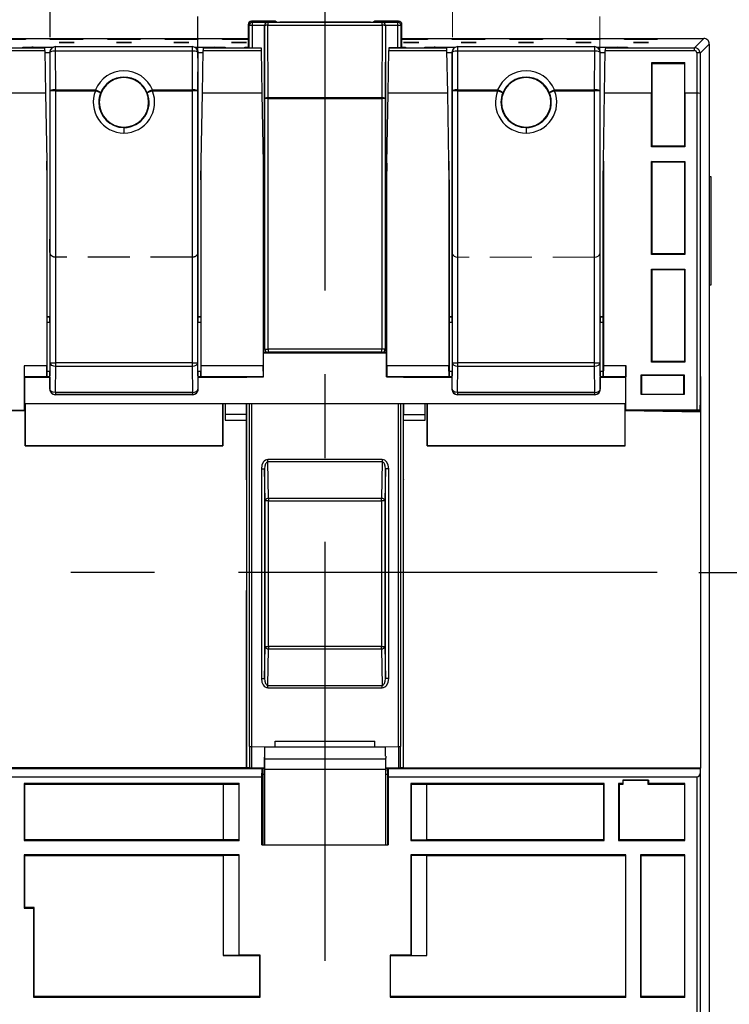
# Model space of a CAD drawing. Header units: millimetres. Extents: x 0 to 838, y 0 to 648.
# Tile 29 of 45: x 526 to 590, y 221 to 311. Entities that reach past the tile are written whole.
import ezdxf

# ---------------------------------------------------------------- set-up
doc = ezdxf.new("R2010")
doc.units = ezdxf.units.MM
doc.header["$LTSCALE"] = 3
doc.linetypes.add('CENTERX2', pattern=[20.32, 12.7, -2.54, 2.54, -2.54])
doc.linetypes.add('HIDDEN', pattern=[1.905, 1.27, -0.635])
doc.layers.add('CENTER', color=40, linetype='CENTERX2')
doc.layers.add('HIDDEN', color=102, linetype='HIDDEN')
doc.layers.add('DIMENSIONS', color=140, linetype='Continuous', lineweight=25)
doc.styles.add('SLDTEXTSTYLE0', font='TXT', dxfattribs={"width": 0.7})
doc.dimstyles.new('SLDDIMSTYLE0', dxfattribs={"dimtxt": 6.474023, "dimasz": 9.906, "dimexe": 0, "dimexo": 0.0625, "dimgap": 1.618506, "dimtad": 0, "dimtih": 1, "dimtoh": 1, "dimrnd": 1e-09, "dimzin": 12, "dimdsep": 46, "dimtxsty": 'SLDTEXTSTYLE0', "dimsah": 1, "dimcen": 0.09, "dimadec": 0, "dimazin": 3, "dimtfac": 1, "dimtofl": 0, "dimtmove": 0, "dimatfit": 3, "dimfxl": 0, "dimfrac": 2, "dimtolj": 1, "dimtzin": 12, "dimarcsym": 0})
doc.dimstyles.new('SLDDIMSTYLE1', dxfattribs={"dimtxt": 6.474023, "dimasz": 9.906, "dimexe": 0, "dimexo": 0.0625, "dimgap": 1.618506, "dimtad": 0, "dimtih": 1, "dimtoh": 1, "dimrnd": 1e-09, "dimzin": 12, "dimdsep": 46, "dimtxsty": 'SLDTEXTSTYLE0', "dimsah": 1, "dimcen": 0.09, "dimadec": 0, "dimazin": 3, "dimtfac": 1, "dimtmove": 0, "dimatfit": 0, "dimfxl": 0, "dimfrac": 2, "dimtolj": 1, "dimtzin": 12, "dimarcsym": 0})
doc.dimstyles.new('SLDDIMSTYLE3', dxfattribs={"dimtxt": 6.474023, "dimasz": 9.906, "dimexe": 0, "dimexo": 0.0625, "dimgap": 1.618506, "dimtad": 0, "dimtih": 1, "dimtoh": 1, "dimrnd": 1e-09, "dimzin": 4, "dimdsep": 46, "dimtxsty": 'SLDTEXTSTYLE0', "dimsah": 1, "dimcen": 0.09, "dimadec": 0, "dimazin": 1, "dimtfac": 1, "dimtmove": 0, "dimatfit": 0, "dimfxl": 0, "dimfrac": 2, "dimtolj": 1, "dimtzin": 12, "dimarcsym": 0})

# ---------------------------------------------------------------- blocks, each defined once
blk = doc.blocks.new('_D_12')
at = {"layer": 'DIMENSIONS'}
for p, q in [((611.229, 309.08), (611.229, 328.13)), ((591.78, 309.08), (620.754, 309.08)), ((601.61, 284.797), (599.436, 284.797)), ((599.436, 284.797), (599.436, 274.507)), ((620.848, 284.797), (623.022, 284.797)), ((623.022, 284.797), (623.022, 274.507)), ((599.436, 274.507), (601.61, 274.507)), ((623.022, 274.507), (620.848, 274.507)), ((587.524, 260.514), (620.754, 260.514)), ((611.229, 260.514), (611.229, 241.464))]:
    blk.add_line(p, q, dxfattribs=at)
for points in [[(611.229, 309.08), (612.753, 318.986), (609.705, 318.986)], [(611.229, 260.514), (609.705, 250.608), (612.753, 250.608)]]:
    blk.add_solid(points, dxfattribs=at)
at = {"layer": 'DIMENSIONS', "char_height": 6.35, "attachment_point": 1, "style": 'SLDTEXTSTYLE0'}
for s, insert in [('48.6', (601.61, 294.432)), ('1.91', (601.61, 282.693))]:
    blk.add_mtext(s, dxfattribs=dict(at, insert=insert))
blk = doc.blocks.new('_D_13')
at = {"layer": 'DIMENSIONS'}
for p, q in [((553.5, 333.152), (553.5, 344.66)), ((588.47, 312.39), (588.47, 344.66)), ((553.5, 335.135), (534.45, 335.135)), ((561.366, 335.135), (559.192, 335.135)), ((559.192, 335.135), (559.192, 324.845)), ((580.604, 335.135), (582.778, 335.135)), ((582.778, 335.135), (582.778, 324.845)), ((588.47, 335.135), (607.52, 335.135)), ((559.192, 324.845), (561.366, 324.845)), ((582.778, 324.845), (580.604, 324.845))]:
    blk.add_line(p, q, dxfattribs=at)
for points in [[(553.5, 335.135), (543.594, 336.659), (543.594, 333.611)], [(588.47, 335.135), (598.376, 333.611), (598.376, 336.659)]]:
    blk.add_solid(points, dxfattribs=at)
at = {"layer": 'DIMENSIONS', "char_height": 6.35, "attachment_point": 1, "style": 'SLDTEXTSTYLE0'}
for s, insert in [('35.0', (561.366, 344.77)), ('1.38', (561.366, 333.031))]:
    blk.add_mtext(s, dxfattribs=dict(at, insert=insert))
blk = doc.blocks.new('_D_14')
at = {"layer": 'DIMENSIONS'}
for p, q in [((526.576, 315.759), (489.557, 315.759)), ((499.082, 315.759), (499.082, 221.4)), ((489.463, 209.661), (487.289, 209.661)), ((487.289, 209.661), (487.289, 199.372)), ((508.701, 209.661), (510.875, 209.661)), ((510.875, 209.661), (510.875, 199.372)), ((487.289, 199.372), (489.463, 199.372)), ((510.875, 199.372), (508.701, 199.372)), ((499.082, 103.563), (499.082, 197.922)), ((526.6, 103.563), (489.557, 103.563))]:
    blk.add_line(p, q, dxfattribs=at)
for points in [[(499.082, 315.759), (497.558, 305.853), (500.606, 305.853)], [(499.082, 103.563), (500.606, 113.469), (497.558, 113.469)]]:
    blk.add_solid(points, dxfattribs=at)
at = {"layer": 'DIMENSIONS', "char_height": 6.35, "attachment_point": 1, "style": 'SLDTEXTSTYLE0'}
for s, insert in [('212.2', (486.77, 219.296)), ('8.35', (489.463, 207.557))]:
    blk.add_mtext(s, dxfattribs=dict(at, insert=insert))

msp = doc.modelspace()

# ---------------------------------------------------------------- linework, layer by layer
at = {"color": 102, "linetype": 'HIDDEN', "lineweight": 18}
for p, q in [((565.097, 292.056), (565.097, 316.803)), ((578.504, 316.803), (578.504, 292.056)), ((565.063, 289.682), (565.097, 292.056)), ((578.504, 292.056), (578.537, 289.682)), ((578.037, 289.182), (565.563, 289.182))]:
    msp.add_line(p, q, dxfattribs=at)
for p, q in [((546.591, 310.267), (546.5, 310.358)), ((546.5, 310.358), (546.5, 308.245)), ((546.891, 310.267), (546.591, 310.267)), ((546.591, 308.245), (546.591, 310.267)), ((546.891, 310.567), (546.8, 310.658)), ((548.659, 310.658), (546.8, 310.658)), ((546.891, 310.567), (548.295, 310.567)), ((546.891, 310.267), (546.891, 310.567)), ((548, 310.267), (546.891, 310.267)), ((546.891, 308.245), (546.891, 310.267)), ((548, 310.262), (548, 310.267)), ((548, 280.819), (548, 310.262)), ((548, 310.262), (548.007, 310.255)), ((548.021, 303.639), (548.007, 310.255)), ((548.295, 310.567), (548.307, 310.555)), ((548.307, 310.555), (548.307, 310.292)), ((548.307, 310.555), (558.693, 310.555)), ((548.321, 303.676), (548.307, 310.292)), ((548.307, 310.292), (558.693, 310.292)), ((549.083, 310.567), (548.971, 310.653)), ((557.626, 310.562), (549.374, 310.562)), ((558.029, 310.653), (557.917, 310.567)), ((560.2, 310.658), (558.341, 310.658)), ((558.693, 310.292), (558.679, 303.676)), ((558.693, 310.555), (558.705, 310.567)), ((558.693, 310.292), (558.693, 310.555)), ((558.705, 310.567), (560.109, 310.567)), ((558.993, 310.255), (558.979, 303.639)), ((559, 310.262), (558.993, 310.255)), ((559, 310.267), (559, 310.262)), ((560.109, 310.267), (559, 310.267)), ((559, 310.262), (559, 280.819)), ((560.2, 310.658), (560.109, 310.567)), ((560.109, 310.567), (560.109, 310.267)), ((560.409, 310.267), (560.109, 310.267)), ((560.109, 310.267), (560.109, 308.245)), ((560.5, 310.358), (560.409, 310.267)), ((560.409, 310.267), (560.409, 308.245)), ((560.5, 308.245), (560.5, 310.358)), ((519.031, 309.08), (546.5, 309.08)), ((526.235, 308.985), (523.265, 308.985)), ((526.235, 309.023), (526.235, 308.985)), ((528.493, 308.985), (528.493, 309.023)), ((531.462, 308.985), (528.493, 308.985)), ((529.291, 309.03), (530.664, 309.03)), ((531.462, 309.023), (531.462, 308.985)), ((533.72, 308.985), (533.72, 309.023)), ((536.689, 308.985), (533.72, 308.985)), ((534.519, 309.03), (535.891, 309.03)), ((536.689, 309.023), (536.689, 308.985)), ((538.947, 308.985), (538.947, 309.023)), ((541.917, 308.985), (538.947, 308.985)), ((539.746, 309.03), (541.118, 309.03)), ((541.917, 309.023), (541.917, 308.985)), ((544.175, 308.985), (544.175, 309.023)), ((546.5, 308.985), (544.175, 308.985)), ((544.973, 309.03), (546.345, 309.03)), ((546.345, 309.03), (546.5, 309.03)), ((560.5, 309.08), (587.97, 309.08)), ((560.5, 309.03), (560.655, 309.03)), ((562.826, 308.985), (560.5, 308.985)), ((560.655, 309.03), (562.027, 309.03)), ((562.826, 309.023), (562.826, 308.985)), ((565.084, 308.985), (565.084, 309.023)), ((568.053, 308.985), (565.084, 308.985)), ((565.882, 309.03), (567.255, 309.03)), ((568.053, 309.023), (568.053, 308.985)), ((570.311, 308.985), (570.311, 309.023)), ((573.28, 308.985), (570.311, 308.985)), ((571.109, 309.03), (572.482, 309.03)), ((573.28, 309.023), (573.28, 308.985)), ((575.538, 308.985), (575.538, 309.023)), ((578.508, 308.985), (575.538, 308.985)), ((576.337, 309.03), (577.709, 309.03)), ((578.508, 309.023), (578.508, 308.985)), ((580.765, 308.985), (580.765, 309.023)), ((583.735, 308.985), (580.765, 308.985)), ((581.564, 309.03), (582.936, 309.03)), ((583.735, 309.023), (583.735, 308.985)), ((587.13, 308.24), (587.97, 309.08)), ((519.87, 308.24), (527.991, 308.24)), ((525.99, 308.279), (526.819, 308.279)), ((525.99, 308.258), (525.99, 308.279)), ((527.99, 308.258), (525.99, 308.258)), ((526.927, 308.3), (526.741, 308.263)), ((526.927, 308.3), (528.785, 308.3)), ((527.991, 308.24), (527.99, 308.258)), ((528.633, 308.199), (528.594, 308.16)), ((528.986, 307.931), (528.986, 308.345)), ((528.986, 308.345), (541.415, 308.344)), ((530.663, 308.707), (529.292, 308.707)), ((529.292, 308.707), (530.663, 308.707)), ((529.292, 308.707), (529.292, 308.707)), ((530.663, 308.707), (530.663, 308.707)), ((535.89, 308.707), (534.519, 308.707)), ((534.519, 308.707), (535.89, 308.707)), ((534.519, 308.707), (534.519, 308.707)), ((535.89, 308.707), (535.89, 308.707)), ((541.117, 308.707), (539.747, 308.707)), ((539.747, 308.707), (541.117, 308.707)), ((539.747, 308.707), (539.747, 308.707)), ((541.117, 308.707), (541.117, 308.707)), ((541.415, 308.345), (541.415, 307.931)), ((541.615, 308.3), (543.474, 308.3)), ((541.806, 308.16), (541.768, 308.198)), ((544.41, 308.258), (542.41, 308.258)), ((542.41, 308.258), (542.41, 308.24)), ((542.41, 308.24), (547.691, 308.24)), ((543.474, 308.3), (543.474, 308.3)), ((543.581, 308.279), (544.41, 308.279)), ((544.41, 308.279), (544.41, 308.258)), ((546.345, 308.707), (544.974, 308.707)), ((544.974, 308.707), (546.345, 308.707)), ((544.974, 308.707), (544.974, 308.707)), ((546.19, 308.297), (546.5, 308.297)), ((546.191, 308.245), (546.19, 308.297)), ((546.191, 308.245), (547.691, 308.245)), ((546.345, 308.707), (546.345, 308.707)), ((547.691, 308.24), (547.695, 307.977)), ((560.81, 308.245), (559.31, 308.245)), ((559.31, 308.245), (559.31, 308.24)), ((559.31, 308.24), (564.591, 308.24)), ((560.5, 308.297), (560.811, 308.297)), ((562.026, 308.707), (560.656, 308.707)), ((560.656, 308.707), (562.026, 308.707)), ((560.656, 308.707), (560.656, 308.707)), ((560.811, 308.297), (560.81, 308.245)), ((562.026, 308.707), (562.026, 308.707)), ((562.59, 308.258), (562.59, 308.279)), ((562.59, 308.279), (563.419, 308.279)), ((564.59, 308.258), (562.59, 308.258)), ((563.527, 308.3), (563.341, 308.263)), ((563.527, 308.3), (565.385, 308.3)), ((564.591, 308.24), (564.59, 308.258)), ((565.233, 308.199), (565.194, 308.16)), ((565.586, 307.931), (565.586, 308.345)), ((565.586, 308.345), (578.015, 308.344)), ((567.254, 308.707), (565.883, 308.707)), ((565.883, 308.707), (567.254, 308.707)), ((565.883, 308.707), (565.883, 308.707)), ((567.254, 308.707), (567.254, 308.707)), ((572.481, 308.707), (571.11, 308.707)), ((571.11, 308.707), (572.481, 308.707)), ((571.11, 308.707), (571.11, 308.707)), ((572.481, 308.707), (572.481, 308.707)), ((577.708, 308.707), (576.337, 308.707)), ((576.337, 308.707), (577.708, 308.707)), ((576.337, 308.707), (576.337, 308.707)), ((577.708, 308.707), (577.708, 308.707)), ((578.015, 308.345), (578.015, 307.931)), ((578.215, 308.3), (580.074, 308.3)), ((578.406, 308.16), (578.368, 308.198)), ((581.01, 308.258), (579.01, 308.258)), ((579.01, 308.258), (579.01, 308.24)), ((579.01, 308.24), (587.13, 308.24)), ((580.074, 308.3), (580.074, 308.3)), ((580.181, 308.279), (581.01, 308.279)), ((581.01, 308.279), (581.01, 308.258)), ((582.936, 308.707), (581.565, 308.707)), ((581.565, 308.707), (582.936, 308.707)), ((581.565, 308.707), (581.565, 308.707)), ((582.936, 308.707), (582.936, 308.707)), ((587.13, 307.977), (587.13, 308.24)), ((588.47, 308.58), (587.63, 307.74)), ((588.47, 308.58), (588.47, 110.641)), ((519.87, 307.977), (527.995, 307.977)), ((527.995, 307.977), (528.063, 304.11)), ((527.998, 307.8), (528.45, 307.8)), ((528.486, 307.845), (528.45, 307.809)), ((528.45, 307.8), (528.45, 307.809)), ((528.45, 307.8), (528.45, 283.777)), ((528.497, 304.32), (528.486, 307.845)), ((528.997, 304.407), (528.986, 307.931)), ((541.415, 307.931), (528.986, 307.931)), ((541.415, 307.931), (541.404, 304.407)), ((541.915, 307.845), (541.904, 304.32)), ((541.95, 307.809), (541.915, 307.845)), ((541.95, 307.809), (541.95, 307.8)), ((541.95, 283.777), (541.95, 307.8)), ((541.95, 307.8), (542.402, 307.8)), ((542.338, 304.11), (542.405, 307.977)), ((542.405, 307.977), (547.695, 307.977)), ((547.695, 307.977), (547.763, 304.11)), ((559.238, 304.11), (559.305, 307.977)), ((559.305, 307.977), (564.595, 307.977)), ((564.663, 304.11), (564.595, 307.977)), ((564.598, 307.8), (565.05, 307.8)), ((565.086, 307.845), (565.05, 307.809)), ((565.05, 307.8), (565.05, 307.809)), ((565.05, 307.8), (565.05, 283.777)), ((565.097, 304.32), (565.086, 307.845)), ((565.597, 304.407), (565.586, 307.931)), ((578.015, 307.931), (565.586, 307.931)), ((578.015, 307.931), (578.004, 304.407)), ((578.515, 307.845), (578.504, 304.32)), ((578.55, 307.809), (578.515, 307.845)), ((578.55, 307.809), (578.55, 307.8)), ((578.55, 283.777), (578.55, 307.8)), ((578.55, 307.8), (579.002, 307.8)), ((578.938, 304.11), (579.005, 307.977)), ((579.005, 307.977), (587.13, 307.977)), ((587.33, 307.776), (587.326, 304.11)), ((587.63, 307.74), (587.626, 304.092)), ((583.219, 306.858), (583.213, 304.11)), ((586.248, 306.858), (583.219, 306.858)), ((583.268, 306.809), (583.219, 306.858)), ((583.268, 299.286), (583.268, 306.809)), ((583.268, 306.809), (586.199, 306.809)), ((586.248, 306.858), (586.199, 306.809)), ((586.199, 306.809), (586.199, 299.286)), ((586.254, 304.11), (586.248, 306.858)), ((535.2, 305.527), (535.2, 305.565)), ((571.8, 305.527), (571.8, 305.565)), ((528.063, 304.11), (523.787, 304.11)), ((528.063, 304.11), (528.17, 297.933)), ((528.497, 279.573), (528.497, 304.32)), ((528.997, 304.32), (528.497, 304.32)), ((528.997, 304.32), (528.997, 304.407)), ((528.997, 304.407), (532.609, 304.407)), ((528.997, 279.573), (528.997, 304.32)), ((528.997, 304.32), (532.609, 304.32)), ((532.609, 304.32), (532.609, 304.407)), ((533.072, 304.134), (532.609, 304.32)), ((537.792, 304.32), (537.328, 304.134)), ((537.792, 304.407), (541.404, 304.407)), ((537.792, 304.407), (537.792, 304.32)), ((537.792, 304.32), (541.404, 304.32)), ((541.404, 304.407), (541.404, 304.32)), ((541.404, 304.32), (541.404, 279.573)), ((541.904, 304.32), (541.404, 304.32)), ((541.904, 304.32), (541.904, 279.573)), ((542.23, 297.933), (542.338, 304.11)), ((547.763, 304.11), (542.338, 304.11)), ((547.763, 304.11), (547.874, 297.733)), ((548.021, 280.84), (548.021, 303.639)), ((548.321, 303.639), (548.021, 303.639)), ((548.321, 303.676), (548.321, 303.639)), ((558.679, 303.676), (548.321, 303.676)), ((548.321, 280.84), (548.321, 303.639)), ((548.321, 303.639), (558.679, 303.639)), ((558.679, 303.639), (558.679, 303.676)), ((558.679, 303.639), (558.679, 280.84)), ((558.979, 303.639), (558.679, 303.639)), ((558.979, 303.639), (558.979, 280.84)), ((559.126, 297.733), (559.238, 304.11)), ((564.663, 304.11), (559.238, 304.11)), ((564.77, 297.933), (564.663, 304.11)), ((565.097, 279.573), (565.097, 304.32)), ((565.597, 304.32), (565.097, 304.32)), ((565.597, 304.32), (565.597, 304.407)), ((565.597, 304.407), (569.209, 304.407)), ((565.597, 279.573), (565.597, 304.32)), ((565.597, 304.32), (569.209, 304.32)), ((569.209, 304.32), (569.209, 304.407)), ((569.672, 304.134), (569.209, 304.32)), ((574.392, 304.32), (573.928, 304.134)), ((574.392, 304.407), (578.004, 304.407)), ((574.392, 304.407), (574.392, 304.32)), ((574.392, 304.32), (578.004, 304.32)), ((578.004, 304.407), (578.004, 304.32)), ((578.004, 304.32), (578.004, 279.573)), ((578.504, 304.32), (578.004, 304.32)), ((578.504, 304.32), (578.504, 279.573)), ((578.83, 297.933), (578.938, 304.11)), ((583.213, 304.11), (578.938, 304.11)), ((583.213, 299.231), (583.213, 304.11)), ((586.254, 304.11), (586.254, 299.231)), ((587.326, 304.11), (586.254, 304.11)), ((587.326, 304.11), (587.326, 275.278)), ((587.626, 304.092), (587.626, 275.272)), ((532.906, 303.277), (532.95, 303.277)), ((569.506, 303.277), (569.55, 303.277)), ((535.2, 300.983), (535.2, 301.027)), ((535.2, 300.983), (535.2, 300.483)), ((571.8, 300.983), (571.8, 301.027)), ((571.8, 300.983), (571.8, 300.483)), ((583.213, 299.231), (583.268, 299.286)), ((586.254, 299.231), (583.213, 299.231)), ((586.199, 299.286), (583.268, 299.286)), ((586.254, 299.231), (586.199, 299.286)), ((528.17, 297.933), (528.17, 279.32)), ((528.2, 296.233), (528.17, 297.933)), ((542.2, 296.233), (542.23, 297.933)), ((542.23, 279.32), (542.23, 297.933)), ((547.874, 297.733), (547.874, 279.32)), ((547.874, 297.733), (547.9, 296.233)), ((559.126, 297.733), (559.1, 296.233)), ((559.126, 279.32), (559.126, 297.733)), ((564.77, 297.933), (564.77, 279.32)), ((564.8, 296.233), (564.77, 297.933)), ((578.8, 296.233), (578.83, 297.933)), ((578.83, 297.933), (578.83, 279.338)), ((583.213, 297.905), (586.254, 297.905)), ((583.213, 289.438), (583.213, 297.905)), ((583.268, 297.85), (583.213, 297.905)), ((583.268, 289.493), (583.268, 297.85)), ((583.268, 297.85), (586.199, 297.85)), ((586.254, 297.905), (586.199, 297.85)), ((586.199, 297.85), (586.199, 289.493)), ((586.254, 297.905), (586.254, 289.438)), ((588.47, 296.517), (588.6, 296.517)), ((588.6, 296.517), (588.6, 286.643)), ((528.2, 278.291), (528.2, 296.233)), ((542.2, 296.233), (542.2, 278.291)), ((547.9, 280.814), (547.9, 296.233)), ((559.1, 280.814), (559.1, 296.233)), ((564.8, 296.233), (564.8, 278.291)), ((578.8, 278.291), (578.8, 296.233)), ((583.213, 289.438), (583.268, 289.493)), ((586.254, 289.438), (583.213, 289.438)), ((586.199, 289.493), (583.268, 289.493)), ((586.254, 289.438), (586.199, 289.493)), ((583.213, 288.113), (586.254, 288.113)), ((583.213, 279.646), (583.213, 288.113)), ((583.213, 288.113), (583.268, 288.058)), ((583.268, 279.701), (583.268, 288.058)), ((583.268, 288.058), (586.199, 288.058)), ((586.199, 288.058), (586.254, 288.113)), ((586.199, 288.058), (586.199, 279.701)), ((586.254, 288.113), (586.254, 279.646)), ((588.6, 286.643), (588.47, 286.643)), ((528.45, 283.777), (528.2, 283.777)), ((528.2, 283.765), (528.462, 283.765)), ((528.2, 283.266), (528.47, 283.266)), ((528.462, 283.765), (528.45, 283.777)), ((528.47, 283.266), (528.47, 278.798)), ((541.93, 278.798), (541.93, 283.266)), ((541.93, 283.266), (542.2, 283.266)), ((541.939, 283.765), (541.95, 283.777)), ((541.939, 283.765), (542.2, 283.765)), ((542.2, 283.777), (541.95, 283.777)), ((565.05, 283.777), (564.8, 283.777)), ((564.8, 283.765), (565.062, 283.765)), ((564.8, 283.266), (565.07, 283.266)), ((565.062, 283.765), (565.05, 283.777)), ((565.07, 283.266), (565.07, 278.798)), ((578.53, 278.798), (578.53, 283.266)), ((578.53, 283.266), (578.8, 283.266)), ((578.539, 283.765), (578.55, 283.777)), ((578.539, 283.765), (578.8, 283.765)), ((578.8, 283.777), (578.55, 283.777)), ((547.9, 278.294), (547.9, 280.814)), ((548, 280.814), (547.9, 280.814)), ((548.295, 280.514), (547.9, 280.514)), ((547.9, 280.49), (559.1, 280.49)), ((548, 280.819), (548.021, 280.84)), ((548, 280.819), (548, 280.814)), ((548.021, 280.84), (548.321, 280.84)), ((548.321, 280.54), (548.295, 280.514)), ((558.679, 280.84), (548.321, 280.84)), ((548.321, 280.84), (548.321, 280.54)), ((558.679, 280.54), (548.321, 280.54)), ((558.979, 280.84), (558.679, 280.84)), ((558.679, 280.54), (558.679, 280.84)), ((558.705, 280.514), (558.679, 280.54)), ((559.1, 280.514), (558.705, 280.514)), ((558.979, 280.84), (559, 280.819)), ((559, 280.814), (559, 280.819)), ((559.1, 280.814), (559, 280.814)), ((559.1, 278.294), (559.1, 280.814)), ((528.463, 277.199), (528.497, 279.573)), ((528.497, 279.573), (528.997, 279.573)), ((541.404, 279.573), (528.997, 279.573)), ((528.997, 279.259), (528.997, 279.573)), ((541.404, 279.573), (541.904, 279.573)), ((541.404, 279.573), (541.404, 279.259)), ((541.904, 279.573), (541.937, 277.199)), ((565.063, 277.199), (565.097, 279.573)), ((565.097, 279.573), (565.597, 279.573)), ((578.004, 279.573), (565.597, 279.573)), ((565.597, 279.259), (565.597, 279.573)), ((578.004, 279.573), (578.504, 279.573)), ((578.004, 279.573), (578.004, 279.259)), ((578.504, 279.573), (578.537, 277.199)), ((583.213, 279.646), (583.268, 279.701)), ((586.254, 279.646), (583.213, 279.646)), ((586.199, 279.701), (583.268, 279.701)), ((586.254, 279.646), (586.199, 279.701)), ((528.17, 279.32), (526.113, 279.32)), ((526.113, 279.32), (526.113, 275.28)), ((526.113, 279.32), (526.131, 278.303)), ((528.188, 278.303), (528.17, 279.32)), ((528.47, 278.798), (528.2, 278.798)), ((528.963, 276.885), (528.997, 279.259)), ((541.404, 279.259), (528.997, 279.259)), ((541.404, 279.259), (541.437, 276.885)), ((542.2, 278.798), (541.93, 278.798)), ((542.212, 278.303), (542.23, 279.32)), ((547.874, 279.32), (542.23, 279.32)), ((547.892, 278.303), (547.874, 279.32)), ((559.126, 279.32), (559.109, 278.303)), ((564.77, 279.32), (559.126, 279.32)), ((564.788, 278.303), (564.77, 279.32)), ((565.07, 278.798), (564.8, 278.798)), ((565.563, 276.885), (565.597, 279.259)), ((578.004, 279.259), (565.597, 279.259)), ((578.004, 279.259), (578.037, 276.885)), ((578.8, 278.798), (578.53, 278.798)), ((578.83, 279.338), (578.812, 278.303)), ((578.83, 279.338), (580.887, 279.338)), ((580.887, 279.338), (580.87, 278.303)), ((580.887, 275.28), (580.887, 279.338)), ((526.168, 278.265), (526.131, 278.303)), ((528.188, 278.303), (526.131, 278.303)), ((526.168, 275.852), (526.168, 278.265)), ((526.168, 278.265), (526.175, 278.265)), ((526.175, 278.265), (526.2, 278.291)), ((526.2, 278.291), (528.2, 278.291)), ((526.914, 278.291), (526.918, 278.287)), ((526.918, 278.287), (528.45, 278.287)), ((528.2, 278.291), (528.188, 278.303)), ((528.462, 278.298), (528.2, 278.298)), ((528.45, 278.287), (528.462, 278.298)), ((528.45, 278.287), (528.45, 277.186)), ((541.95, 278.287), (541.939, 278.298)), ((542.2, 278.298), (541.939, 278.298)), ((541.95, 277.186), (541.95, 278.287)), ((541.95, 278.287), (543.482, 278.287)), ((542.2, 278.291), (542.212, 278.303)), ((542.2, 278.291), (544.2, 278.291)), ((547.892, 278.303), (542.212, 278.303)), ((543.487, 278.291), (543.482, 278.287)), ((544.2, 278.291), (544.225, 278.265)), ((544.225, 278.265), (546.371, 278.265)), ((546.371, 278.265), (546.4, 278.294)), ((546.4, 278.294), (547.9, 278.294)), ((547.9, 278.294), (547.892, 278.303)), ((559.109, 278.303), (559.1, 278.294)), ((559.1, 278.294), (560.6, 278.294)), ((564.788, 278.303), (559.109, 278.303)), ((560.6, 278.294), (560.629, 278.265)), ((560.629, 278.265), (562.775, 278.265)), ((562.775, 278.265), (562.8, 278.291)), ((562.8, 278.291), (564.8, 278.291)), ((563.514, 278.291), (563.518, 278.287)), ((563.518, 278.287), (565.05, 278.287)), ((564.8, 278.291), (564.788, 278.303)), ((565.062, 278.298), (564.8, 278.298)), ((565.05, 278.287), (565.062, 278.298)), ((565.05, 278.287), (565.05, 277.186)), ((578.55, 278.287), (578.539, 278.298)), ((578.8, 278.298), (578.539, 278.298)), ((578.55, 277.186), (578.55, 278.287)), ((578.55, 278.287), (580.082, 278.287)), ((578.812, 278.303), (578.8, 278.291)), ((578.8, 278.291), (580.8, 278.291)), ((580.87, 278.303), (578.812, 278.303)), ((580.087, 278.291), (580.082, 278.287)), ((580.8, 278.291), (580.825, 278.265)), ((580.825, 278.265), (580.832, 278.265)), ((580.87, 278.303), (580.832, 278.265)), ((580.832, 278.265), (580.832, 275.852)), ((582.257, 276.69), (582.257, 278.477)), ((582.257, 278.477), (586.189, 278.477)), ((582.3, 278.433), (582.257, 278.477)), ((586.145, 278.433), (582.3, 278.433)), ((582.3, 278.433), (582.3, 276.733)), ((586.145, 278.433), (586.189, 278.477)), ((586.145, 276.733), (586.145, 278.433)), ((586.189, 278.477), (586.189, 276.69)), ((587.654, 278.353), (587.668, 278.353)), ((587.654, 276.283), (587.654, 278.353)), ((587.668, 278.353), (587.668, 275.113)), ((528.463, 277.199), (528.45, 277.186)), ((541.437, 276.885), (528.963, 276.885)), ((528.963, 276.885), (528.963, 276.699)), ((541.437, 276.885), (541.437, 276.699)), ((541.937, 277.199), (541.95, 277.186)), ((565.063, 277.199), (565.05, 277.186)), ((578.037, 276.885), (565.563, 276.885)), ((565.563, 276.885), (565.563, 276.699)), ((578.037, 276.885), (578.037, 276.699)), ((578.537, 277.199), (578.55, 277.186)), ((582.3, 276.733), (582.257, 276.69)), ((582.3, 276.733), (586.145, 276.733)), ((586.189, 276.69), (586.145, 276.733)), ((526.16, 275.233), (526.171, 275.852)), ((580.832, 275.852), (526.168, 275.852)), ((526.2, 275.852), (526.2, 275.233)), ((526.202, 272.035), (526.202, 275.852)), ((528.963, 276.699), (528.95, 276.687)), ((528.95, 276.687), (541.45, 276.687)), ((541.437, 276.699), (528.963, 276.699)), ((541.437, 276.699), (541.45, 276.687)), ((544.198, 275.852), (544.198, 272.035)), ((544.2, 272.033), (544.2, 275.852)), ((544.4, 275.852), (544.4, 274.871)), ((546.353, 275.852), (546.353, 274.871)), ((546.364, 268.954), (546.364, 275.852)), ((546.59, 275.852), (546.59, 244.7)), ((546.83, 244.696), (546.83, 275.852)), ((560.17, 275.852), (560.17, 244.696)), ((560.41, 244.7), (560.41, 275.852)), ((560.636, 268.954), (560.636, 275.852)), ((560.647, 275.852), (560.647, 274.871)), ((562.6, 274.871), (562.6, 275.852)), ((562.8, 275.852), (562.8, 272.033)), ((562.802, 272.035), (562.802, 275.852)), ((565.563, 276.699), (565.55, 276.687)), ((565.55, 276.687), (578.05, 276.687)), ((578.037, 276.699), (565.563, 276.699)), ((578.037, 276.699), (578.05, 276.687)), ((580.8, 275.233), (580.8, 275.852)), ((580.83, 275.852), (580.84, 275.233)), ((586.189, 276.69), (582.257, 276.69)), ((587.645, 275.233), (587.654, 276.283)), ((519.334, 275.113), (526.2, 275.233)), ((526.16, 275.233), (519.355, 275.233)), ((519.675, 275.278), (526.113, 275.28)), ((526.113, 275.28), (526.16, 275.233)), ((526.2, 275.233), (526.2, 272.033)), ((580.8, 275.233), (587.667, 275.113)), ((580.8, 272.033), (580.8, 275.233)), ((580.887, 275.28), (580.84, 275.233)), ((580.84, 275.233), (587.645, 275.233)), ((587.326, 275.278), (580.887, 275.28)), ((587.626, 275.272), (587.645, 275.233)), ((587.667, 275.113), (587.667, 242.733)), ((587.668, 275.113), (587.667, 275.113)), ((546.353, 274.871), (544.4, 274.871)), ((544.4, 274.871), (544.4, 274.371)), ((544.4, 274.371), (546.362, 274.371)), ((546.353, 274.871), (546.362, 274.371)), ((546.362, 274.371), (546.362, 268.956)), ((560.639, 274.371), (560.647, 274.871)), ((560.639, 268.956), (560.639, 274.371)), ((560.639, 274.371), (562.6, 274.371)), ((560.647, 274.871), (562.6, 274.871)), ((562.6, 274.371), (562.6, 274.871)), ((526.2, 272.033), (526.202, 272.035)), ((526.2, 272.033), (544.2, 272.033)), ((544.198, 272.035), (526.202, 272.035)), ((544.198, 272.035), (544.2, 272.033)), ((562.802, 272.035), (562.8, 272.033)), ((562.8, 272.033), (580.8, 272.033)), ((580.8, 272.035), (562.802, 272.035)), ((548.298, 270.57), (548.298, 270.782)), ((558.702, 270.782), (548.298, 270.782)), ((548.356, 267.246), (548.298, 270.57)), ((558.702, 270.57), (548.298, 270.57)), ((558.702, 270.57), (558.644, 267.246)), ((558.702, 270.782), (558.702, 270.57)), ((558.71, 270.782), (558.702, 270.782)), ((558.706, 270.57), (558.702, 270.57)), ((558.71, 270.782), (558.706, 270.57)), ((547.705, 269.944), (547.705, 250.871)), ((547.705, 269.944), (548.005, 269.944)), ((548.056, 267.033), (548.005, 269.944)), ((548.005, 269.944), (548.005, 250.871)), ((558.995, 269.944), (558.944, 267.033)), ((558.995, 250.871), (558.995, 269.944)), ((559.295, 269.944), (558.995, 269.944)), ((559.295, 250.871), (559.295, 269.944)), ((546.362, 268.956), (546.355, 268.956)), ((546.355, 268.956), (546.355, 258.865)), ((546.355, 268.956), (546.357, 268.954)), ((546.357, 268.954), (546.357, 258.867)), ((546.364, 268.954), (546.357, 268.954)), ((546.362, 268.956), (546.364, 268.954)), ((560.639, 268.956), (560.636, 268.954)), ((560.643, 268.954), (560.636, 268.954)), ((560.646, 268.956), (560.639, 268.956)), ((560.646, 268.956), (560.643, 268.954)), ((560.643, 258.867), (560.643, 268.954)), ((560.646, 258.865), (560.646, 268.956)), ((548.056, 253.782), (548.056, 267.033)), ((548.356, 267.033), (548.056, 267.033)), ((548.356, 267.246), (548.356, 267.033)), ((558.644, 267.246), (548.356, 267.246)), ((548.356, 253.782), (548.356, 267.033)), ((548.356, 267.033), (558.644, 267.033)), ((558.644, 267.033), (558.644, 267.246)), ((558.644, 267.033), (558.644, 253.782)), ((558.944, 267.033), (558.644, 267.033)), ((558.944, 267.033), (558.944, 253.782)), ((546.355, 258.865), (546.357, 258.867)), ((546.355, 258.865), (546.362, 258.865)), ((546.357, 258.867), (546.364, 258.867)), ((546.364, 258.867), (546.362, 258.865)), ((546.362, 258.865), (546.362, 242.737)), ((546.364, 242.739), (546.364, 258.867)), ((560.639, 258.865), (560.636, 258.867)), ((560.636, 242.739), (560.636, 258.867)), ((560.636, 258.867), (560.643, 258.867)), ((560.639, 242.737), (560.639, 258.865)), ((560.639, 258.865), (560.646, 258.865)), ((560.646, 258.865), (560.643, 258.867)), ((548.005, 250.871), (548.056, 253.782)), ((548.056, 253.782), (548.356, 253.782)), ((548.298, 250.246), (548.356, 253.57)), ((558.644, 253.782), (548.356, 253.782)), ((548.356, 253.782), (548.356, 253.57)), ((548.356, 253.57), (558.644, 253.57)), ((558.644, 253.57), (558.644, 253.782)), ((558.644, 253.782), (558.944, 253.782)), ((558.644, 253.57), (558.702, 250.246)), ((558.944, 253.782), (558.995, 250.871)), ((547.705, 250.871), (548.005, 250.871)), ((559.295, 250.871), (558.995, 250.871)), ((548.291, 250.033), (548.294, 250.246)), ((548.291, 250.033), (548.298, 250.033)), ((548.294, 250.246), (548.298, 250.246)), ((548.298, 250.246), (558.702, 250.246)), ((548.298, 250.033), (548.298, 250.246)), ((548.298, 250.033), (558.702, 250.033)), ((558.702, 250.033), (558.702, 250.246)), ((546.623, 244.699), (546.623, 242.735)), ((546.824, 242.734), (546.824, 244.696)), ((546.83, 244.696), (548.974, 244.658)), ((548, 244.658), (559, 244.658)), ((548, 244.658), (548, 244.649)), ((548, 244.649), (548, 243.725)), ((548, 244.649), (559, 244.649)), ((548.974, 245.184), (558.026, 245.184)), ((548.974, 244.658), (548.974, 245.184)), ((558.026, 244.658), (558.026, 245.184)), ((558.026, 244.658), (560.17, 244.696)), ((559, 244.649), (559, 244.658)), ((559, 243.806), (559, 244.649)), ((560.176, 244.696), (560.176, 242.734)), ((560.377, 242.735), (560.377, 244.699)), ((547.983, 243.725), (547.983, 235.757)), ((547.99, 243.528), (547.983, 243.725)), ((547.983, 243.725), (548, 243.725)), ((559, 243.806), (559.021, 243.806)), ((559.021, 243.806), (559.01, 243.528)), ((546.397, 242.733), (519.334, 242.733)), ((546.364, 242.739), (546.362, 242.737)), ((546.362, 242.737), (546.397, 242.737)), ((546.395, 242.739), (546.364, 242.739)), ((546.397, 242.737), (546.395, 242.739)), ((546.397, 242.737), (546.397, 242.733)), ((546.623, 242.735), (546.397, 242.735)), ((546.824, 242.734), (548, 242.734)), ((547.809, 242.7), (547.767, 242.658)), ((547.809, 242.7), (547.8, 242.182)), ((547.983, 242.7), (547.809, 242.7)), ((559.01, 243.528), (547.99, 243.528)), ((559.018, 235.757), (559.018, 243.534)), ((559.018, 242.734), (560.176, 242.734)), ((559.191, 242.7), (559.018, 242.7)), ((559.2, 242.182), (559.191, 242.7)), ((559.233, 242.658), (559.191, 242.7)), ((560.604, 242.735), (560.377, 242.735)), ((560.606, 242.739), (560.604, 242.737)), ((560.604, 242.737), (560.639, 242.737)), ((560.604, 242.733), (560.604, 242.737)), ((560.604, 242.733), (587.667, 242.733)), ((560.636, 242.739), (560.606, 242.739)), ((560.639, 242.737), (560.636, 242.739)), ((587.667, 242.733), (587.629, 242.658)), ((547.767, 242.658), (519.371, 242.658)), ((519.675, 241.933), (547.755, 241.933)), ((547.755, 241.933), (547.767, 242.658)), ((547.755, 235.749), (547.755, 241.933)), ((547.8, 242.182), (547.8, 235.749)), ((547.8, 242.182), (547.983, 242.182)), ((548, 235.757), (548, 242.622)), ((548, 242.622), (559, 242.622)), ((559, 242.622), (559, 235.757)), ((559.018, 242.182), (559.2, 242.182)), ((559.2, 235.749), (559.2, 242.182)), ((559.233, 242.658), (559.246, 241.933)), ((587.629, 242.658), (559.233, 242.658)), ((559.246, 241.933), (559.246, 235.749)), ((559.246, 241.933), (587.326, 241.933)), ((587.326, 241.933), (587.326, 111.485)), ((587.629, 242.658), (587.626, 242.241)), ((587.626, 242.241), (587.626, 111.485)), ((545.687, 241.32), (526.113, 241.32)), ((526.113, 241.32), (526.113, 236.146)), ((526.168, 241.265), (526.113, 241.32)), ((526.168, 236.201), (526.168, 241.265)), ((526.168, 241.265), (544.232, 241.265)), ((544.242, 241.275), (544.232, 241.265)), ((544.232, 241.265), (544.232, 236.201)), ((544.242, 241.275), (545.642, 241.275)), ((544.242, 241.275), (544.242, 236.191)), ((545.687, 241.32), (545.642, 241.275)), ((545.642, 241.275), (545.642, 236.191)), ((545.687, 236.146), (545.687, 241.32)), ((578.887, 241.32), (561.313, 241.32)), ((561.313, 241.32), (561.313, 236.146)), ((561.358, 241.275), (561.313, 241.32)), ((561.358, 241.275), (562.758, 241.275)), ((561.358, 236.191), (561.358, 241.275)), ((562.768, 241.265), (562.758, 241.275)), ((562.758, 236.191), (562.758, 241.275)), ((562.768, 241.265), (578.832, 241.265)), ((562.768, 236.201), (562.768, 241.265)), ((578.887, 241.32), (578.832, 241.265)), ((578.832, 241.265), (578.832, 236.201)), ((578.887, 236.146), (578.887, 241.32)), ((580.587, 241.32), (580.213, 241.32)), ((580.213, 241.32), (580.213, 236.146)), ((580.213, 241.32), (580.268, 241.265)), ((580.268, 241.265), (580.642, 241.265)), ((580.268, 241.265), (580.268, 236.201)), ((582.926, 241.639), (580.587, 241.639)), ((580.587, 241.639), (580.587, 241.32)), ((580.642, 241.584), (580.587, 241.639)), ((580.642, 241.265), (580.587, 241.32)), ((580.642, 241.265), (580.642, 241.584)), ((582.871, 241.584), (580.642, 241.584)), ((582.926, 241.639), (582.871, 241.584)), ((582.871, 241.584), (582.871, 241.265)), ((582.926, 241.32), (582.871, 241.265)), ((582.871, 241.265), (586.199, 241.265)), ((582.926, 241.639), (582.926, 241.32)), ((586.254, 241.32), (582.926, 241.32)), ((586.199, 241.265), (586.254, 241.32)), ((586.199, 241.265), (586.199, 236.201)), ((586.254, 236.146), (586.254, 241.32)), ((526.168, 236.201), (526.113, 236.146)), ((526.113, 236.146), (545.687, 236.146)), ((544.232, 236.201), (526.168, 236.201)), ((544.232, 236.201), (544.242, 236.191)), ((545.642, 236.191), (544.242, 236.191)), ((545.642, 236.191), (545.687, 236.146)), ((547.755, 235.749), (559.246, 235.749)), ((548, 235.757), (559, 235.757)), ((561.358, 236.191), (561.313, 236.146)), ((561.313, 236.146), (578.887, 236.146)), ((561.358, 236.191), (562.758, 236.191)), ((562.758, 236.191), (562.768, 236.201)), ((578.832, 236.201), (562.768, 236.201)), ((578.832, 236.201), (578.887, 236.146)), ((580.268, 236.201), (580.213, 236.146)), ((580.213, 236.146), (586.254, 236.146)), ((586.199, 236.201), (580.268, 236.201)), ((586.254, 236.146), (586.199, 236.201)), ((526.113, 234.82), (526.113, 229.973)), ((545.687, 234.82), (526.113, 234.82)), ((526.168, 234.765), (526.113, 234.82)), ((526.168, 230.028), (526.168, 234.765)), ((526.168, 234.765), (544.232, 234.765)), ((544.242, 234.775), (544.232, 234.765)), ((544.232, 234.765), (544.232, 225.665)), ((545.642, 234.775), (544.242, 234.775)), ((544.242, 234.775), (544.242, 225.675)), ((545.642, 234.775), (545.687, 234.82)), ((545.642, 234.775), (545.642, 225.675)), ((545.687, 225.72), (545.687, 234.82)), ((580.887, 234.82), (561.313, 234.82)), ((561.313, 234.82), (561.313, 225.72)), ((561.313, 234.82), (561.358, 234.775)), ((562.758, 234.775), (561.358, 234.775)), ((561.358, 225.675), (561.358, 234.775)), ((562.768, 234.765), (562.758, 234.775)), ((562.758, 225.675), (562.758, 234.775)), ((562.768, 234.765), (580.832, 234.765)), ((562.768, 225.665), (562.768, 234.765)), ((580.832, 234.765), (580.887, 234.82)), ((580.832, 234.765), (580.832, 221.955)), ((580.887, 221.9), (580.887, 234.82)), ((582.213, 234.82), (582.213, 221.9)), ((586.254, 234.82), (582.213, 234.82)), ((582.268, 234.765), (582.213, 234.82)), ((582.268, 221.955), (582.268, 234.765)), ((582.268, 234.765), (586.199, 234.765)), ((586.199, 234.765), (586.254, 234.82)), ((586.199, 234.765), (586.199, 221.955)), ((586.254, 221.9), (586.254, 234.82)), ((526.113, 229.973), (526.168, 230.028)), ((526.113, 229.973), (526.963, 229.973)), ((527.018, 230.028), (526.168, 230.028)), ((527.018, 230.028), (526.963, 229.973)), ((526.963, 229.973), (526.963, 221.9)), ((527.018, 221.955), (527.018, 230.028)), ((545.642, 225.675), (545.687, 225.72)), ((547.587, 225.72), (545.687, 225.72)), ((547.532, 225.665), (547.587, 225.72)), ((547.587, 221.9), (547.587, 225.72)), ((561.313, 225.72), (559.413, 225.72)), ((559.413, 225.72), (559.413, 221.9)), ((559.468, 225.665), (559.413, 225.72)), ((561.358, 225.675), (561.313, 225.72)), ((544.232, 225.665), (544.242, 225.675)), ((544.232, 225.665), (547.532, 225.665)), ((545.642, 225.675), (544.242, 225.675)), ((547.532, 225.665), (547.532, 221.955)), ((559.468, 221.955), (559.468, 225.665)), ((559.468, 225.665), (562.768, 225.665)), ((561.358, 225.675), (562.758, 225.675)), ((562.758, 225.675), (562.768, 225.665)), ((527.018, 221.955), (526.963, 221.9)), ((526.963, 221.9), (547.587, 221.9)), ((547.532, 221.955), (527.018, 221.955)), ((547.532, 221.955), (547.587, 221.9)), ((559.468, 221.955), (559.413, 221.9)), ((559.413, 221.9), (580.887, 221.9)), ((580.832, 221.955), (559.468, 221.955)), ((580.832, 221.955), (580.887, 221.9)), ((582.213, 221.9), (582.268, 221.955)), ((582.213, 221.9), (586.254, 221.9)), ((586.199, 221.955), (582.268, 221.955)), ((586.199, 221.955), (586.254, 221.9))]:
    msp.add_line(p, q)
at = {"flags": 128}
for points in [[(543.672, 308.258), (543.665, 308.262), (543.474, 308.3)], [(580.272, 308.258), (580.265, 308.262), (580.074, 308.3)], [(528.997, 279.259), (528.807, 279.284), (528.645, 279.352), (528.537, 279.454), (528.497, 279.573)], [(541.904, 279.573), (541.864, 279.454), (541.755, 279.352), (541.594, 279.284), (541.404, 279.259)], [(565.597, 279.259), (565.407, 279.284), (565.245, 279.352), (565.137, 279.454), (565.097, 279.573)], [(578.504, 279.573), (578.464, 279.454), (578.355, 279.352), (578.194, 279.284), (578.004, 279.259)], [(528.963, 276.885), (528.773, 276.91), (528.612, 276.978), (528.503, 277.08), (528.463, 277.199)], [(541.437, 276.885), (541.627, 276.91), (541.788, 276.978), (541.897, 277.08), (541.937, 277.199)], [(565.563, 276.885), (565.373, 276.91), (565.212, 276.978), (565.103, 277.08), (565.063, 277.199)], [(578.037, 276.885), (578.227, 276.91), (578.388, 276.978), (578.497, 277.08), (578.537, 277.199)], [(548.298, 270.782), (548.183, 270.766), (548.071, 270.718), (547.968, 270.64), (547.879, 270.537), (547.751, 270.265), (547.705, 269.944)], [(548.298, 270.57), (548.27, 270.567), (548.242, 270.559), (548.187, 270.525), (548.136, 270.468), (548.089, 270.388), (548.025, 270.176), (548.005, 269.944)], [(558.995, 269.944), (558.976, 270.174), (558.912, 270.385), (558.867, 270.465), (558.815, 270.523), (558.761, 270.558), (558.734, 270.566), (558.706, 270.57)], [(559.295, 269.944), (559.25, 270.263), (559.124, 270.533), (559.037, 270.637), (558.935, 270.715), (558.824, 270.764), (558.71, 270.782)], [(547.705, 250.871), (547.75, 250.552), (547.876, 250.282), (547.964, 250.179), (548.066, 250.101), (548.176, 250.051), (548.291, 250.033)], [(548.005, 250.871), (548.024, 250.641), (548.088, 250.43), (548.134, 250.35), (548.185, 250.292), (548.239, 250.258), (548.267, 250.249), (548.294, 250.246)], [(558.702, 250.246), (558.73, 250.248), (558.758, 250.256), (558.813, 250.29), (558.865, 250.347), (558.911, 250.427), (558.976, 250.64), (558.995, 250.871)], [(558.702, 250.033), (558.818, 250.049), (558.93, 250.098), (559.032, 250.175), (559.122, 250.278), (559.249, 250.55), (559.295, 250.871)]]:
    msp.add_lwpolyline(points, dxfattribs=at)
for centre, radius, start, end in [((546.8, 310.358), 0.3, 89.99804, 180.00196), ((546.891, 310.267), 0.3, 90.02044, 179.97956), ((548.304, 310.263), 0.304, 91.72029, 179.27956), ((548.307, 310.255), 0.3, 90.02044, 179.97956), ((548.236, 309.623), 0.672, 83.95741, 109.94136), ((548.735, 305.782), 4.877, 87.22215, 90.88779), ((549.295, 314.462), 3.901, 266.88856, 271.16511), ((557.692, 315.285), 4.723, 269.20748, 272.73886), ((558.261, 306.058), 4.601, 89.00221, 92.88784), ((558.693, 310.255), 0.3, 0.02044, 89.97956), ((558.764, 309.623), 0.672, 70.05864, 96.04259), ((558.696, 310.263), 0.304, 0.72042, 88.27973), ((560.109, 310.267), 0.3, 0.02044, 89.97956), ((560.2, 310.358), 0.3, 359.99804, 90.00196), ((525.636, 286.184), 22.847, 88.49839, 90.50115), ((529.091, 286.184), 22.847, 89.49885, 91.50161), ((530.863, 286.184), 22.847, 88.49839, 90.50115), ((534.319, 286.184), 22.847, 89.49885, 91.50161), ((536.091, 286.184), 22.847, 88.49839, 90.50115), ((539.546, 286.184), 22.847, 89.49885, 91.50161), ((541.318, 286.184), 22.847, 88.49839, 90.50115), ((544.773, 286.184), 22.847, 89.49885, 91.50161), ((562.227, 286.184), 22.847, 88.49839, 90.50115), ((565.682, 286.184), 22.847, 89.49885, 91.50161), ((567.454, 286.184), 22.847, 88.49839, 90.50115), ((570.91, 286.184), 22.847, 89.49885, 91.50161), ((572.682, 286.184), 22.847, 88.49839, 90.50115), ((576.137, 286.184), 22.847, 89.49885, 91.50161), ((577.909, 286.184), 22.847, 88.49839, 90.50115), ((581.364, 286.184), 22.847, 89.49885, 91.50161), ((583.136, 286.184), 22.847, 88.49839, 90.50115), ((587.97, 308.58), 0.5, 359.99734, 90.00196), ((526.927, 307.8), 0.5, 90, 113.09003), ((399.113, 305.859), 128.899, 0.94144, 1.05856), ((528.951, 307.809), 0.501, 135.46978, 179.96184), ((528.986, 307.845), 0.5, 89.99566, 180.01307), ((541.415, 307.845), 0.5, 359.97956, 90.02044), ((541.509, 307.832), 0.442, 357.02485, 47.75737), ((697.08, 305.408), 154.697, 178.95121, 179.04879), ((713.98, 305.408), 154.697, 178.95121, 179.04879), ((563.527, 307.8), 0.5, 90, 113.09003), ((435.713, 305.859), 128.899, 0.94144, 1.05856), ((565.551, 307.809), 0.501, 135.46978, 179.96184), ((565.586, 307.845), 0.5, 89.99566, 180.01307), ((578.015, 307.845), 0.5, 359.97956, 90.02044), ((578.109, 307.832), 0.442, 357.02485, 47.75737), ((733.68, 305.408), 154.697, 178.95121, 179.04879), ((587.13, 307.74), 0.5, 359.96492, 89.98591), ((528.87, 307.116), 0.823, 81.9021, 117.803), ((541.531, 307.116), 0.823, 62.197, 98.0979), ((565.47, 307.116), 0.823, 81.9021, 117.803), ((578.131, 307.116), 0.823, 62.197, 98.0979), ((587.13, 307.777), 0.199, 359.78953, 90.08755), ((587.402, 307.121), 0.66, 69.80657, 96.29624), ((535.2, 303.355), 2.797, 22.09665, 157.90335), ((535.2, 303.277), 2.25, 90, 180), ((535.2, 303.268), 2.297, 89.99974, 157.86803), ((535.2, 303.268), 2.297, 22.13197, 90.00026), ((535.2, 303.277), 2.25, 270, 90), ((571.8, 303.355), 2.797, 22.09665, 157.90335), ((571.8, 303.277), 2.25, 90, 180), ((571.8, 303.268), 2.297, 89.99974, 157.86803), ((571.8, 303.268), 2.297, 22.13197, 90.00026), ((571.8, 303.277), 2.25, 270, 90), ((528.881, 303.592), 0.823, 81.9021, 117.803), ((535.2, 303.277), 2.794, 158.06662, 270), ((532.381, 303.492), 0.944, 42.88671, 76.04053), ((535.2, 303.277), 2.294, 158.06662, 180), ((535.2, 303.277), 2.794, 270, 21.93338), ((535.2, 303.277), 2.294, 270, 21.93338), ((538.019, 303.492), 0.944, 103.95947, 137.11329), ((541.52, 303.592), 0.823, 62.197, 98.0979), ((548.25, 303.008), 0.672, 83.95741, 109.94136), ((558.75, 303.008), 0.672, 70.05864, 96.04259), ((565.481, 303.592), 0.823, 81.9021, 117.803), ((571.8, 303.277), 2.794, 158.06662, 270), ((568.981, 303.492), 0.944, 42.88671, 76.04053), ((571.8, 303.277), 2.294, 158.06662, 180), ((571.8, 303.277), 2.794, 270, 21.93338), ((571.8, 303.277), 2.294, 270, 21.93338), ((574.619, 303.492), 0.944, 103.95947, 137.11329), ((578.12, 303.592), 0.823, 62.197, 98.0979), ((587.4, 302.866), 1.247, 79.57663, 93.42333), ((535.2, 303.277), 2.294, 180, 270), ((535.2, 303.277), 2.25, 180, 270), ((571.8, 303.277), 2.294, 180, 270), ((571.8, 303.277), 2.25, 180, 270), ((521.009, 283.388), 7.462, 359.06287, 2.90253), ((549.236, 283.39), 7.307, 177.05652, 180.97808), ((557.609, 283.388), 7.462, 359.06287, 2.90253), ((585.836, 283.39), 7.307, 177.05652, 180.97808), ((548.305, 280.818), 0.304, 180.8173, 268.18285), ((548.321, 280.84), 0.3, 180.02044, 269.97956), ((558.679, 280.84), 0.3, 270.02044, 359.97956), ((558.696, 280.817), 0.304, 271.72029, 359.27956), ((521.009, 278.676), 7.462, 357.09747, 0.93713), ((549.236, 278.673), 7.307, 179.02192, 182.94348), ((557.609, 278.676), 7.462, 357.09747, 0.93713), ((585.836, 278.673), 7.307, 179.02192, 182.94348), ((528.95, 277.186), 0.5, 179.99804, 270.00196), ((528.963, 277.2), 0.5, 180.02044, 269.97956), ((541.437, 277.2), 0.5, 270.02044, 359.97956), ((541.45, 277.186), 0.5, 269.99804, 0.00196), ((565.55, 277.186), 0.5, 179.99804, 270.00196), ((565.563, 277.2), 0.5, 180.02044, 269.97956), ((578.037, 277.2), 0.5, 270.02044, 359.97956), ((578.05, 277.186), 0.5, 269.99804, 0.00196), ((587.391, 270.485), 4.793, 87.19045, 90.77757), ((548.322, 266.976), 0.272, 82.77494, 167.76207), ((558.678, 266.976), 0.272, 12.23793, 97.22506), ((548.322, 253.84), 0.272, 192.23793, 277.22506), ((558.678, 253.84), 0.272, 262.77494, 347.76207), ((547.223, 274.091), 29.399, 268.76618, 269.23382), ((559.777, 274.091), 29.399, 270.76618, 271.23382), ((591.662, 243.307), 32.645, 179.12427, 179.60151), ((547.39, 336.378), 93.646, 269.53071, 269.65356), ((516.201, 242.721), 31.799, 359.82054, 1.45368), ((590.799, 242.721), 31.799, 178.54632, 180.17946), ((559.61, 336.378), 93.646, 270.34644, 270.46929), ((587.321, 242.238), 0.304, 270.82983, 0.6704)]:
    msp.add_arc(centre, radius, start, end)
at = {"color": 102, "linetype": 'HIDDEN', "lineweight": 18}
for points in [[(565.563, 289.182), (565.432, 289.182), (565.302, 289.236), (565.117, 289.421), (565.063, 289.551), (565.063, 289.682)], [(578.537, 289.682), (578.537, 289.551), (578.483, 289.421), (578.298, 289.236), (578.168, 289.182), (578.037, 289.182)]]:
    msp.add_open_spline(points, degree=3, knots=[0, 0, 0, 0, 0.5, 0.5, 1, 1, 1, 1], dxfattribs=at)
at = {"layer": 'CENTER'}
for p, q in [((553.5, 225.197), (553.5, 329.342)), ((583.714, 260.514), (522.928, 260.514))]:
    msp.add_line(p, q, dxfattribs=at)
at = {"layer": 'HIDDEN'}
for p, q in [((528.497, 292.056), (528.497, 316.803)), ((541.904, 316.803), (541.904, 292.056)), ((528.463, 289.682), (528.497, 292.056)), ((541.904, 292.056), (541.937, 289.682)), ((541.437, 289.182), (528.963, 289.182))]:
    msp.add_line(p, q, dxfattribs=at)
for points in [[(528.963, 289.182), (528.832, 289.182), (528.702, 289.236), (528.517, 289.421), (528.463, 289.551), (528.463, 289.682)], [(541.937, 289.682), (541.937, 289.551), (541.883, 289.421), (541.698, 289.236), (541.568, 289.182), (541.437, 289.182)]]:
    msp.add_open_spline(points, degree=3, knots=[0, 0, 0, 0, 0.5, 0.5, 1, 1, 1, 1], dxfattribs=at)

# ---------------------------------------------------------------- dimensions: what is measured, and where the dimension line sits
at = {"layer": 'DIMENSIONS'}
dim = msp.add_linear_dim(base=(553.5, 335.135), p1=(588.47, 308.58), p2=(553.5, 329.342), dimstyle='SLDDIMSTYLE3', dxfattribs=at)
dim.commit()
dim.dimension.update_dxf_attribs({"geometry": '_D_13', "text_midpoint": (570.985, 335.135), "dimtype": 160})
for base, p1, p2, dimstyle, picture, middle in [((611.229, 309.08), (583.714, 260.514), (587.97, 309.08), 'SLDDIMSTYLE1', '_D_12', (611.229, 284.797)), ((499.082, 103.563), (530.386, 315.759), (530.41, 103.563), 'SLDDIMSTYLE0', '_D_14', (499.082, 209.661))]:
    dim = msp.add_linear_dim(base=base, p1=p1, p2=p2, angle=90, dimstyle=dimstyle, dxfattribs=at)
    dim.commit()
    dim.dimension.update_dxf_attribs({"geometry": picture, "text_midpoint": middle, "dimtype": 160})

doc.saveas('drawing.dxf')
